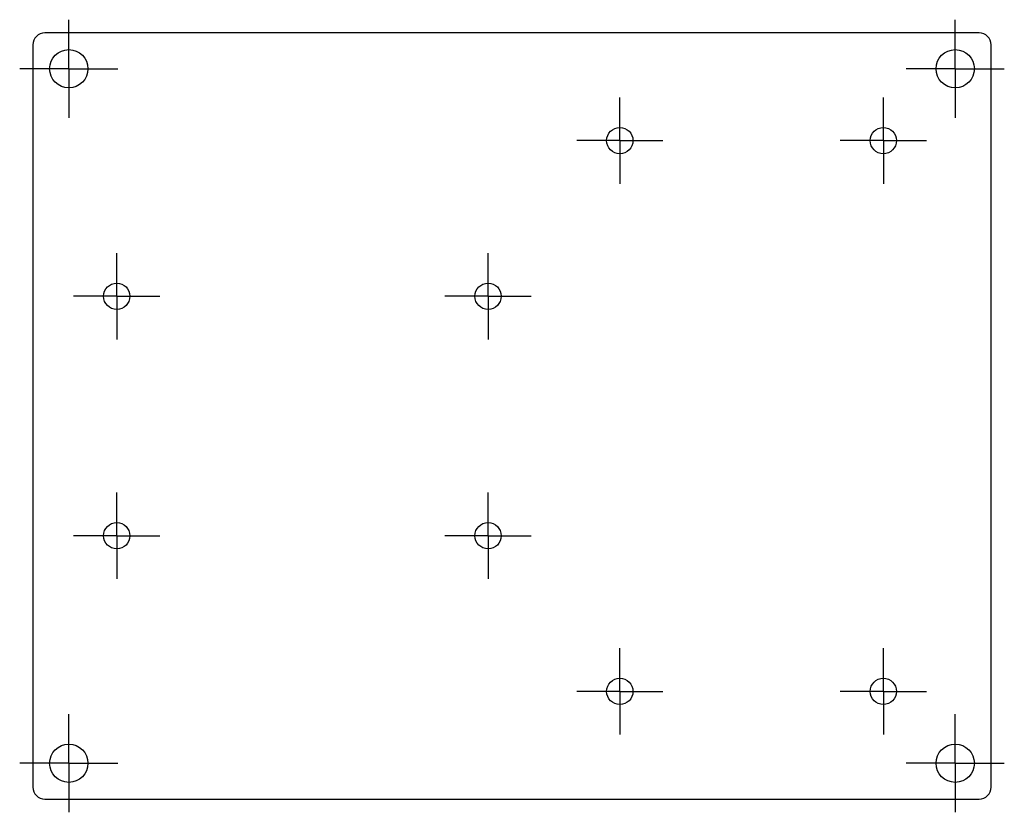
# Model space of a CAD drawing. Extents: x 311 to 475, y 225 to 357.
import ezdxf

# ---------------------------------------------------------------- set-up
doc = ezdxf.new("R2010")
doc.units = 0
doc.layers.get('0').update_dxf_attribs({"linetype": 'CONTINUOUS'})

# ---------------------------------------------------------------- blocks, each defined once
blk = doc.blocks.new('SW_CENTERMARKSYMBOL_0')
at = {"color": 0, "linetype": 'CONTINUOUS'}
for p, q in [((0, 5), (0, 7.2)), ((0, 0), (0, 5)), ((-5, 0), (-7.2, 0)), ((0, 0), (-5, 0)), ((0, 0), (0, -5)), ((0, 0), (5, 0)), ((5, 0), (7.2, 0)), ((0, -5), (0, -7.2))]:
    blk.add_line(p, q, dxfattribs=at)
blk = doc.blocks.new('SW_CENTERMARKSYMBOL_1')
at = {"color": 0, "linetype": 'CONTINUOUS'}
for p, q in [((0, 5), (0, 7.2)), ((0, 0), (0, 5)), ((-5, 0), (-7.2, 0)), ((0, 0), (-5, 0)), ((0, 0), (0, -5)), ((0, 0), (5, 0)), ((5, 0), (7.2, 0)), ((0, -5), (0, -7.2))]:
    blk.add_line(p, q, dxfattribs=at)
blk = doc.blocks.new('SW_CENTERMARKSYMBOL_2')
at = {"color": 0, "linetype": 'CONTINUOUS'}
for p, q in [((0, 5), (0, 7.2)), ((0, 0), (0, 5)), ((-5, 0), (-7.2, 0)), ((0, 0), (-5, 0)), ((0, 0), (0, -5)), ((0, 0), (5, 0)), ((5, 0), (7.2, 0)), ((0, -5), (0, -7.2))]:
    blk.add_line(p, q, dxfattribs=at)
blk = doc.blocks.new('SW_CENTERMARKSYMBOL_3')
at = {"color": 0, "linetype": 'CONTINUOUS'}
for p, q in [((0, 5), (0, 7.2)), ((0, 0), (0, 5)), ((-5, 0), (-7.2, 0)), ((0, 0), (-5, 0)), ((0, 0), (0, -5)), ((0, 0), (5, 0)), ((5, 0), (7.2, 0)), ((0, -5), (0, -7.2))]:
    blk.add_line(p, q, dxfattribs=at)
blk = doc.blocks.new('SW_CENTERMARKSYMBOL_4')
at = {"color": 0, "linetype": 'CONTINUOUS'}
for p, q in [((0, 5), (0, 8.2)), ((0, 0), (0, 5)), ((-5, 0), (-8.2, 0)), ((0, 0), (-5, 0)), ((0, 0), (0, -5)), ((0, 0), (5, 0)), ((5, 0), (8.2, 0)), ((0, -5), (0, -8.2))]:
    blk.add_line(p, q, dxfattribs=at)
blk = doc.blocks.new('SW_CENTERMARKSYMBOL_5')
at = {"color": 0, "linetype": 'CONTINUOUS'}
for p, q in [((0, 5), (0, 8.2)), ((0, 0), (0, 5)), ((-5, 0), (-8.2, 0)), ((0, 0), (-5, 0)), ((0, 0), (0, -5)), ((0, 0), (5, 0)), ((5, 0), (8.2, 0)), ((0, -5), (0, -8.2))]:
    blk.add_line(p, q, dxfattribs=at)
blk = doc.blocks.new('SW_CENTERMARKSYMBOL_6')
at = {"color": 0, "linetype": 'CONTINUOUS'}
for p, q in [((0, 5), (0, 8.2)), ((0, 0), (0, 5)), ((-5, 0), (-8.2, 0)), ((0, 0), (-5, 0)), ((0, 0), (0, -5)), ((0, 0), (5, 0)), ((5, 0), (8.2, 0)), ((0, -5), (0, -8.2))]:
    blk.add_line(p, q, dxfattribs=at)
blk = doc.blocks.new('SW_CENTERMARKSYMBOL_7')
at = {"color": 0, "linetype": 'CONTINUOUS'}
for p, q in [((0, 5), (0, 7.2)), ((0, 0), (0, 5)), ((-5, 0), (-7.2, 0)), ((0, 0), (-5, 0)), ((0, 0), (0, -5)), ((0, 0), (5, 0)), ((5, 0), (7.2, 0)), ((0, -5), (0, -7.2))]:
    blk.add_line(p, q, dxfattribs=at)
blk = doc.blocks.new('SW_CENTERMARKSYMBOL_8')
at = {"color": 0, "linetype": 'CONTINUOUS'}
for p, q in [((0, 5), (0, 7.2)), ((0, 0), (0, 5)), ((-5, 0), (-7.2, 0)), ((0, 0), (-5, 0)), ((0, 0), (0, -5)), ((0, 0), (5, 0)), ((5, 0), (7.2, 0)), ((0, -5), (0, -7.2))]:
    blk.add_line(p, q, dxfattribs=at)
blk = doc.blocks.new('SW_CENTERMARKSYMBOL_9')
at = {"color": 0, "linetype": 'CONTINUOUS'}
for p, q in [((0, 5), (0, 7.2)), ((0, 0), (0, 5)), ((-5, 0), (-7.2, 0)), ((0, 0), (-5, 0)), ((0, 0), (0, -5)), ((0, 0), (5, 0)), ((5, 0), (7.2, 0)), ((0, -5), (0, -7.2))]:
    blk.add_line(p, q, dxfattribs=at)
blk = doc.blocks.new('SW_CENTERMARKSYMBOL_10')
at = {"color": 0, "linetype": 'CONTINUOUS'}
for p, q in [((0, 5), (0, 7.2)), ((0, 0), (0, 5)), ((-5, 0), (-7.2, 0)), ((0, 0), (-5, 0)), ((0, 0), (0, -5)), ((0, 0), (5, 0)), ((5, 0), (7.2, 0)), ((0, -5), (0, -7.2))]:
    blk.add_line(p, q, dxfattribs=at)
blk = doc.blocks.new('SW_CENTERMARKSYMBOL_11')
at = {"color": 0, "linetype": 'CONTINUOUS'}
for p, q in [((0, 5), (0, 8.2)), ((0, 0), (0, 5)), ((-5, 0), (-8.2, 0)), ((0, 0), (-5, 0)), ((0, 0), (0, -5)), ((0, 0), (5, 0)), ((5, 0), (8.2, 0)), ((0, -5), (0, -8.2))]:
    blk.add_line(p, q, dxfattribs=at)

msp = doc.modelspace()

# ---------------------------------------------------------------- linework, layer by layer
at = {"color": 7, "linetype": 'CONTINUOUS'}
for p, q in [((470.76, 355.26), (314.76, 355.26)), ((312.76, 353.26), (312.76, 229.26)), ((472.76, 229.26), (472.76, 353.26)), ((314.76, 227.26), (470.76, 227.26))]:
    msp.add_line(p, q, dxfattribs=at)
for centre, radius in [((318.76, 349.26), 3.2), ((466.76, 349.26), 3.2), ((410.76, 337.26), 2.2), ((454.76, 337.26), 2.2), ((326.76, 311.26), 2.2), ((388.76, 311.26), 2.2), ((326.76, 271.26), 2.2), ((388.76, 271.26), 2.2), ((410.76, 245.26), 2.2), ((454.76, 245.26), 2.2), ((318.76, 233.26), 3.2), ((466.76, 233.26), 3.2)]:
    msp.add_circle(centre, radius, dxfattribs=at)
for centre, start, end in [((314.76, 353.26), 90, 180), ((470.76, 353.26), 0, 90), ((314.76, 229.26), 180, 270), ((470.76, 229.26), 270, 0)]:
    msp.add_arc(centre, 2, start, end, dxfattribs=at)

# ---------------------------------------------------------------- block references
for name, p in [('SW_CENTERMARKSYMBOL_11', (318.76, 349.26)), ('SW_CENTERMARKSYMBOL_6', (466.76, 349.26)), ('SW_CENTERMARKSYMBOL_8', (410.76, 337.26)), ('SW_CENTERMARKSYMBOL_7', (454.76, 337.26)), ('SW_CENTERMARKSYMBOL_10', (326.76, 311.26)), ('SW_CENTERMARKSYMBOL_9', (388.76, 311.26)), ('SW_CENTERMARKSYMBOL_3', (326.76, 271.26)), ('SW_CENTERMARKSYMBOL_2', (388.76, 271.26)), ('SW_CENTERMARKSYMBOL_1', (410.76, 245.26)), ('SW_CENTERMARKSYMBOL_0', (454.76, 245.26)), ('SW_CENTERMARKSYMBOL_5', (318.76, 233.26)), ('SW_CENTERMARKSYMBOL_4', (466.76, 233.26))]:
    msp.add_blockref(name, p, dxfattribs=at)

doc.saveas('drawing.dxf')
